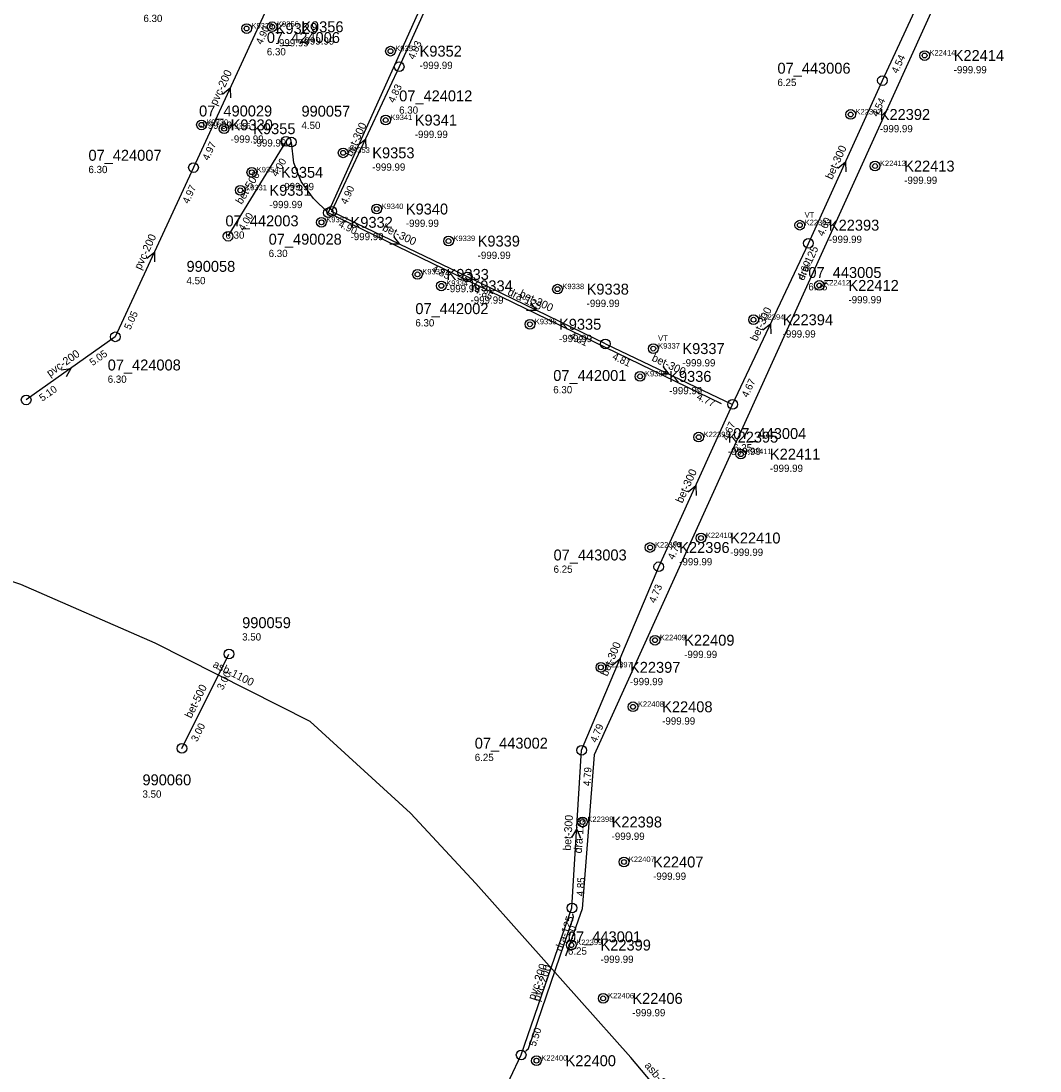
# Model space of a CAD drawing. Header units: metres. Extents: x 164250 to 165477, y 448735 to 450145.
# Tile 24 of 36: x 164741 to 164909, y 449450 to 449623. Entities that reach past the tile are written whole.
import ezdxf

# ---------------------------------------------------------------- set-up
doc = ezdxf.new("R2010")
doc.units = ezdxf.units.M

msp = doc.modelspace()

# ---------------------------------------------------------------- linework, layer by layer
at = {"layer": 'CON_BxH1100x1100mm', "linetype": 'Continuous'}
msp.add_lwpolyline([(164850.392, 449442.305), (164841.872, 449452.412), (164816.312, 449481.062), (164805.537, 449492.673), (164788.999, 449507.792), (164763.439, 449520.655), (164741.304, 449530.344), (164699.539, 449544.043), (164668.633, 449554.234), (164633.468, 449566.763), (164606.488, 449577.705), (164576.334, 449590.986), (164541.252, 449607.525), (164507.005, 449623.145), (164484.035, 449633.502), (164466.577, 449641.521), (164518.981, 449759.412), (164494.967, 449769.853), (164467.95, 449780.947), (164428.666, 449799.088), (164351.707, 449836.423)], dxfattribs=at)
at = {"layer": 'CON_BxH125x125mm', "linetype": 'Continuous'}
for points in [[(164791.979, 449591.604), (164833.547, 449683.929), (164834.482, 449687.535), (164834.749, 449691.342), (164834.304, 449694.178)], [(164909.295, 449664.35), (164835.79, 449502.269), (164833.834, 449476.872), (164831.1, 449469.068)], [(164791.979, 449591.604), (164789.546, 449593.961), (164787.537, 449596.739), (164786.298, 449599.816), (164785.906, 449603.246)], [(164856.774, 449560.107), (164791.979, 449591.604)]]:
    msp.add_lwpolyline(points, dxfattribs=at)
at = {"layer": 'CON_BxH200x200mm', "linetype": 'Continuous'}
for points in [[(164781.858, 449625.286), (164769.766, 449599.056)], [(164769.766, 449599.056), (164756.876, 449571.156)], [(164756.876, 449571.156), (164742.19, 449560.774)], [(164823.781, 449452.813), (164832.156, 449477.031)], [(164824.523, 449453.483), (164824.977, 449453.893), (164832.383, 449475.588), (164832.311, 449476.043)]]:
    msp.add_lwpolyline(points, dxfattribs=at)
at = {"layer": 'CON_BxH300x300mm', "linetype": 'Continuous'}
for points in [[(164815.736, 449642.37), (164803.675, 449615.674)], [(164883.332, 449613.403), (164895.729, 449640.194)], [(164803.675, 449615.674), (164792.543, 449591.833)], [(164871.125, 449586.565), (164883.332, 449613.403)], [(164814.929, 449581.029), (164792.543, 449591.833)], [(164858.637, 449560.019), (164871.125, 449586.565)], [(164837.653, 449570.004), (164814.929, 449581.029)], [(164837.653, 449570.004), (164858.637, 449560.019)], [(164846.462, 449533.26), (164858.637, 449560.019)], [(164833.75, 449503.031), (164846.462, 449533.26)], [(164832.156, 449477.031), (164833.75, 449503.031)], [(164812.922, 449429.75), (164823.781, 449452.813)]]:
    msp.add_lwpolyline(points, dxfattribs=at)
at = {"layer": 'CON_BxH500x500mm', "linetype": 'Continuous'}
for points in [[(164775.485, 449587.737), (164785.031, 449603.376)], [(164767.86, 449503.33), (164775.613, 449518.876)]]:
    msp.add_lwpolyline(points, dxfattribs=at)
at = {"layer": 'NOD_inspectieput'}
for centre in [(164803.67, 449615.67), (164883.33, 449613.4), (164769.77, 449599.06), (164792.54, 449591.83), (164791.98, 449591.6), (164871.13, 449586.57), (164814.93, 449581.03), (164756.88, 449571.16), (164837.65, 449570), (164742.19, 449560.77), (164858.64, 449560.02), (164846.46, 449533.26), (164833.75, 449503.03), (164832.16, 449477.03), (164823.78, 449452.81)]:
    msp.add_circle(centre, 0.8, dxfattribs=at)
at = {"layer": 'NOD_onbekend'}
for centre in [(164778.52, 449621.97), (164782.74, 449622.26), (164802.24, 449618.24), (164890.27, 449617.52), (164878.08, 449607.81), (164771.09, 449606.09), (164801.44, 449606.88), (164774.82, 449605.46), (164794.44, 449601.48), (164882.11, 449599.3), (164779.39, 449598.27), (164777.48, 449595.31), (164799.97, 449592.22), (164790.86, 449590.03), (164869.7, 449589.56), (164811.81, 449586.94), (164806.69, 449581.45), (164810.63, 449579.56), (164872.92, 449579.63), (164829.77, 449579.02), (164825.22, 449573.23), (164862.08, 449573.98), (164845.55, 449569.22), (164843.38, 449564.64), (164853.05, 449554.63), (164859.98, 449551.83), (164853.42, 449538), (164845.03, 449536.44), (164845.84, 449521.16), (164836.92, 449516.69), (164842.22, 449510.19), (164833.89, 449491.2), (164840.72, 449484.61), (164832.06, 449470.92), (164837.3, 449462.13), (164826.3, 449451.86)]:
    msp.add_circle(centre, 0.8, dxfattribs=at)
at = {"layer": 'NOD_uitmonding'}
for centre in [(164785.03, 449603.38), (164785.91, 449603.25), (164775.48, 449587.74), (164775.61, 449518.88), (164767.86, 449503.33)]:
    msp.add_circle(centre, 0.8, dxfattribs=at)
at = {"layer": 'onbekend'}
for centre in [(164777.48, 449595.31), (164869.7, 449589.56), (164811.81, 449586.94), (164862.08, 449573.98), (164833.89, 449491.2)]:
    msp.add_circle(centre, 0.4, dxfattribs=at)
at = {"layer": 'PIJL'}
for points in [[(164774.56, 449611.16), (164775.81, 449612.17), (164775.86, 449610.56)], [(164796.85, 449602.75), (164798.11, 449603.75), (164798.15, 449602.14)], [(164875.98, 449598.97), (164877.23, 449599.98), (164877.29, 449598.38)], [(164802.75, 449587.71), (164803.74, 449586.43), (164802.13, 449586.41)], [(164762.06, 449584.1), (164763.32, 449585.11), (164763.37, 449583.5)], [(164825.31, 449576.79), (164826.29, 449575.52), (164824.68, 449575.5)], [(164863.62, 449572.3), (164864.88, 449573.29), (164864.92, 449571.68)], [(164747.94, 449565.72), (164749.53, 449565.96), (164748.77, 449564.55)], [(164847.15, 449566.28), (164848.14, 449565.01), (164846.54, 449564.98)], [(164851.3, 449545.63), (164852.55, 449546.64), (164852.61, 449545.03)], [(164838.88, 449517.1), (164840.11, 449518.15), (164840.21, 449516.54)], [(164832.15, 449488.64), (164832.95, 449490.03), (164833.58, 449488.55)]]:
    msp.add_lwpolyline(points, dxfattribs=at)
at = {"layer": 'straatkolk'}
for centre in [(164778.52, 449621.97), (164782.74, 449622.26), (164802.24, 449618.24), (164890.27, 449617.52), (164878.08, 449607.81), (164771.09, 449606.09), (164801.44, 449606.88), (164774.82, 449605.46), (164794.44, 449601.48), (164882.11, 449599.3), (164779.39, 449598.27), (164799.97, 449592.22), (164790.86, 449590.03), (164806.69, 449581.45), (164810.63, 449579.56), (164829.77, 449579.02), (164872.92, 449579.63), (164825.22, 449573.23), (164845.55, 449569.22), (164843.38, 449564.64), (164853.05, 449554.63), (164859.98, 449551.83), (164853.42, 449538), (164845.03, 449536.44), (164845.84, 449521.16), (164836.92, 449516.69), (164842.22, 449510.19), (164840.72, 449484.61), (164832.06, 449470.92), (164837.3, 449462.13), (164826.3, 449451.86)]:
    msp.add_circle(centre, 0.4, dxfattribs=at)

# ---------------------------------------------------------------- texts
at = {"layer": 'DMM_BxH1100x1100mm'}
for rotation, p in [(-26.71, (164772.85, 449516.79)), (-49.87, (164844.03, 449451.03))]:
    msp.add_text('asb-1100', height=1.3, rotation=rotation, dxfattribs=at).set_placement(p)
at = {"layer": 'DMM_BxH125x125mm'}
for rotation, p in [(65.61, (164870.34, 449580.32)), (-25.92, (164821.43, 449578.14)), (85.6, (164833.75, 449486)), (70.69, (164830.53, 449469.79))]:
    msp.add_text('dra-125', height=1.3, rotation=rotation, dxfattribs=at).set_placement(p)
at = {"layer": 'DMM_BxH200x200mm'}
for rotation, p in [(65.25, (164773.57, 449609.17)), (65.2, (164761.09, 449582.11)), (35.26, (164746.11, 449564.51)), (70.92, (164826.04, 449461.75)), (71.15, (164826.78, 449461.56))]:
    msp.add_text('pvc-200', height=1.3, rotation=rotation, dxfattribs=at).set_placement(p)
at = {"layer": 'DMM_BxH300x300mm'}
for rotation, p in [(64.97, (164795.86, 449600.77)), (65.54, (164875.02, 449596.98)), (-25.76, (164800.79, 449588.73)), (-25.88, (164823.36, 449577.83)), (64.81, (164862.62, 449570.33)), (-25.45, (164845.19, 449567.27)), (65.54, (164850.34, 449543.64)), (67.19, (164837.98, 449515.11)), (86.49, (164831.96, 449486.45))]:
    msp.add_text('bet-300', height=1.3, rotation=rotation, dxfattribs=at).set_placement(p)
at = {"layer": 'DMM_BxH500x500mm'}
for rotation, p in [(58.6, (164777.71, 449592.88)), (63.49, (164769.41, 449508.19))]:
    msp.add_text('bet-500', height=1.3, rotation=rotation, dxfattribs=at).set_placement(p)
at = {"layer": 'INV_BxH200x200mm'}
for s, rotation, p in [('4.90', 65.25, (164781.05, 449619.23)), ('4.97', 65.25, (164772.24, 449600.12)), ('4.97', 65.2, (164768.95, 449593)), ('5.05', 65.2, (164759.35, 449572.22)), ('5.05', 35.26, (164753.15, 449566.32)), ('5.10', 35.26, (164744.86, 449560.46)), ('5.50', 70.92, (164831.95, 449470.92)), ('5.50', 70.92, (164826.14, 449454.11))]:
    msp.add_text(s, height=1.2, rotation=rotation, dxfattribs=at).set_placement(p)
at = {"layer": 'INV_BxH300x300mm'}
for s, rotation, p in [('4.83', 65.69, (164806.14, 449616.76)), ('4.54', 65.17, (164885.81, 449614.46)), ('4.83', 64.97, (164802.84, 449609.62)), ('4.54', 65.54, (164882.55, 449607.34)), ('4.90', 64.97, (164795.02, 449592.88)), ('4.60', 65.54, (164873.59, 449587.64)), ('4.90', -25.76, (164793.56, 449589.34)), ('4.85', -25.76, (164808.89, 449581.95)), ('4.60', 64.81, (164870.27, 449580.51)), ('4.85', -25.88, (164815.94, 449578.54)), ('4.81', -25.88, (164831.61, 449570.93)), ('4.81', -25.45, (164838.69, 449567.52)), ('4.67', 64.81, (164861.12, 449561.06)), ('4.77', -25.45, (164852.59, 449560.9)), ('4.67', 65.54, (164857.86, 449553.96)), ('4.73', 65.54, (164848.93, 449534.33)), ('4.73', 67.19, (164845.86, 449527.18)), ('4.79', 67.19, (164836.18, 449504.18)), ('4.79', 86.49, (164835.19, 449497.09)), ('4.85', 86.49, (164834.08, 449478.92))]:
    msp.add_text(s, height=1.2, rotation=rotation, dxfattribs=at).set_placement(p)
at = {"layer": 'INV_BxH500x500mm'}
for s, rotation, p in [('4.00', 58.6, (164783.52, 449597.45)), ('4.00', 58.6, (164778.06, 449588.51)), ('3.00', 63.49, (164774.62, 449512.85)), ('3.00', 63.49, (164770.36, 449504.32))]:
    msp.add_text(s, height=1.2, rotation=rotation, dxfattribs=at).set_placement(p)
at = {"layer": 'KO_INSPECTIE'}
for p in [(164870.5, 449590.82), (164846.35, 449570.48)]:
    msp.add_text('VT', height=0.9, dxfattribs=at).set_placement(p)
at = {"layer": 'KO_NUMMER'}
for s, p in [('K9329', (164779.32, 449621.97)), ('K9356', (164783.54, 449622.26)), ('K9352', (164803.04, 449618.24)), ('K22414', (164891.07, 449617.52)), ('K22392', (164878.88, 449607.81)), ('K9330', (164771.89, 449606.09)), ('K9355', (164775.62, 449605.46)), ('K9341', (164802.24, 449606.88)), ('K9353', (164795.24, 449601.48)), ('K22413', (164882.91, 449599.3)), ('K9354', (164780.19, 449598.27)), ('K9331', (164778.28, 449595.31)), ('K9340', (164800.77, 449592.22)), ('K9332', (164791.66, 449590.03)), ('K22393', (164870.5, 449589.56)), ('K9339', (164812.61, 449586.94)), ('K9333', (164807.49, 449581.45)), ('K9334', (164811.43, 449579.56)), ('K22412', (164873.72, 449579.63)), ('K9338', (164830.57, 449579.02)), ('K9335', (164826.02, 449573.23)), ('K22394', (164862.88, 449573.98)), ('K9337', (164846.35, 449569.22)), ('K9336', (164844.18, 449564.64)), ('K22395', (164853.85, 449554.63)), ('K22411', (164860.78, 449551.83)), ('K22410', (164854.22, 449538)), ('K22396', (164845.83, 449536.44)), ('K22409', (164846.64, 449521.16)), ('K22397', (164837.72, 449516.69)), ('K22408', (164843.02, 449510.19)), ('K22398', (164834.69, 449491.2)), ('K22407', (164841.52, 449484.61)), ('K22399', (164832.86, 449470.92)), ('K22406', (164838.1, 449462.13)), ('K22400', (164827.1, 449451.86))]:
    msp.add_text(s, height=0.9, dxfattribs=at).set_placement(p)
at = {"layer": 'NLV_inspectieput'}
for s, p in [('6.30', (164761.52, 449623.04)), ('6.30', (164781.86, 449617.55)), ('6.25', (164866.02, 449612.49)), ('6.30', (164803.67, 449607.93)), ('6.30', (164752.46, 449598.14)), ('6.30', (164775.04, 449587.33)), ('6.30', (164782.16, 449584.31)), ('6.25', (164871.12, 449578.82)), ('6.30', (164806.34, 449572.87)), ('6.30', (164755.63, 449563.58)), ('6.30', (164829.07, 449561.85)), ('6.25', (164858.72, 449552.28)), ('6.25', (164829.12, 449532.27)), ('6.25', (164816.13, 449501.25)), ('6.25', (164831.49, 449469.34))]:
    msp.add_text(s, height=1.2, dxfattribs=at).set_placement(p)
at = {"layer": 'NLV_onbekend'}
for p in [(164783.32, 449619.03), (164787.54, 449619.32), (164807.04, 449615.3), (164895.07, 449614.58), (164806.24, 449603.93), (164882.88, 449604.87), (164775.89, 449603.15), (164779.62, 449602.52), (164799.24, 449598.54), (164784.19, 449595.33), (164886.91, 449596.36), (164782.28, 449592.37), (164804.77, 449589.28), (164795.66, 449587.09), (164874.5, 449586.62), (164816.61, 449584), (164811.49, 449578.51), (164815.43, 449576.62), (164834.57, 449576.08), (164877.72, 449576.68), (164866.88, 449571.04), (164830.02, 449570.29), (164850.35, 449566.28), (164848.18, 449561.7), (164857.85, 449551.68), (164864.78, 449548.89), (164858.22, 449535.06), (164849.83, 449533.5), (164850.64, 449518.22), (164841.72, 449513.75), (164847.02, 449507.25), (164838.69, 449488.26), (164845.52, 449481.67), (164836.86, 449467.98), (164842.1, 449459.18)]:
    msp.add_text('-999.99', height=1.2, dxfattribs=at).set_placement(p)
at = {"layer": 'NLV_uitmonding'}
for s, p in [('-999.99', (164770.69, 449605.44)), ('4.50', (164787.57, 449605.41)), ('4.50', (164768.62, 449579.83)), ('3.50', (164777.79, 449521.11)), ('3.50', (164761.36, 449495.21))]:
    msp.add_text(s, height=1.2, dxfattribs=at).set_placement(p)
at = {"layer": 'NNR_inspectieput'}
for s, p in [('07_424006', (164781.86, 449619.59)), ('07_443006', (164866.02, 449614.53)), ('07_424012', (164803.67, 449609.97)), ('07_424007', (164752.46, 449600.18)), ('07_442003', (164775.04, 449589.37)), ('07_490028', (164782.16, 449586.35)), ('07_443005', (164871.12, 449580.86)), ('07_442002', (164806.34, 449574.91)), ('07_424008', (164755.63, 449565.62)), ('07_442001', (164829.07, 449563.89)), ('07_443004', (164858.72, 449554.32)), ('07_443003', (164829.12, 449534.31)), ('07_443002', (164816.13, 449503.29)), ('07_443001', (164831.49, 449471.38))]:
    msp.add_text(s, height=1.8, dxfattribs=at).set_placement(p)
at = {"layer": 'NNR_onbekend'}
for s, p in [('K9329', (164783.32, 449621.07)), ('K9356', (164787.54, 449621.36)), ('K9352', (164807.04, 449617.34)), ('K22414', (164895.07, 449616.62)), ('K22392', (164882.88, 449606.91)), ('K9330', (164775.89, 449605.19)), ('K9355', (164779.62, 449604.56)), ('K9341', (164806.24, 449605.98)), ('K9353', (164799.24, 449600.58)), ('K22413', (164886.91, 449598.4)), ('K9354', (164784.19, 449597.37)), ('K9331', (164782.28, 449594.41)), ('K9340', (164804.77, 449591.32)), ('K9332', (164795.66, 449589.13)), ('K22393', (164874.5, 449588.66)), ('K9339', (164816.61, 449586.04)), ('K9333', (164811.49, 449580.55)), ('K9334', (164815.43, 449578.66)), ('K22412', (164877.72, 449578.73)), ('K9338', (164834.57, 449578.12)), ('K9335', (164830.02, 449572.33)), ('K22394', (164866.88, 449573.08)), ('K9337', (164850.35, 449568.32)), ('K9336', (164848.18, 449563.74)), ('K22395', (164857.85, 449553.73)), ('K22411', (164864.78, 449550.93)), ('K22410', (164858.22, 449537.1)), ('K22396', (164849.83, 449535.54)), ('K22409', (164850.64, 449520.26)), ('K22397', (164841.72, 449515.79)), ('K22408', (164847.02, 449509.29)), ('K22398', (164838.69, 449490.3)), ('K22407', (164845.52, 449483.71)), ('K22399', (164836.86, 449470.02)), ('K22406', (164842.1, 449461.23)), ('K22400', (164831.1, 449450.96))]:
    msp.add_text(s, height=1.8, dxfattribs=at).set_placement(p)
at = {"layer": 'NNR_uitmonding'}
for s, p in [('07_490029', (164770.69, 449607.48)), ('990057', (164787.57, 449607.45)), ('990058', (164768.62, 449581.87)), ('990059', (164777.79, 449523.15)), ('990060', (164761.36, 449497.25))]:
    msp.add_text(s, height=1.8, dxfattribs=at).set_placement(p)

doc.saveas('drawing.dxf')
